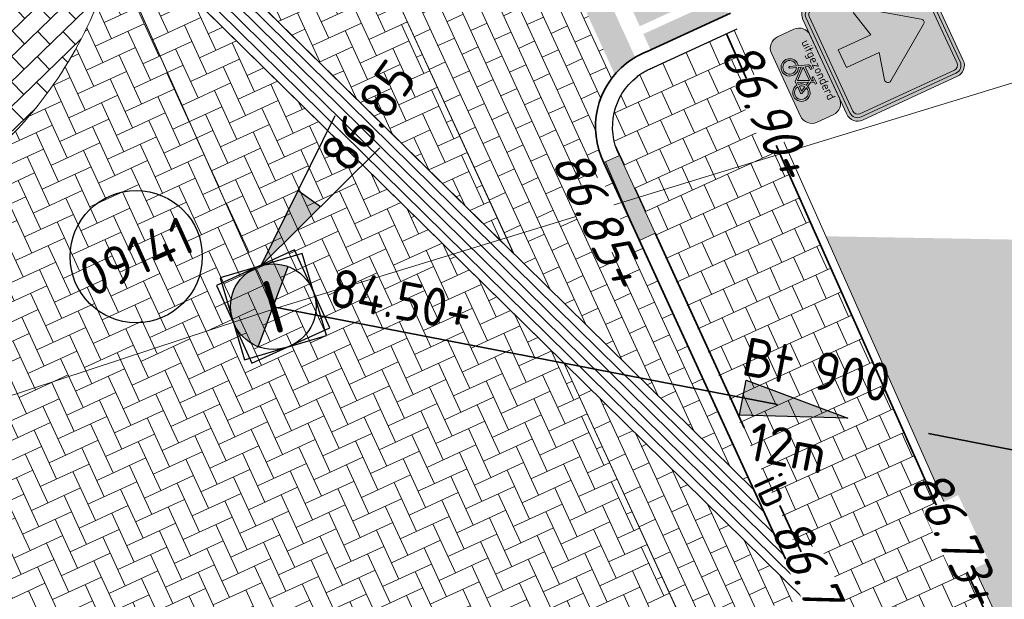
# Model space of a CAD drawing. Header units: metres. Extents: x 195696 to 514079, y 327475 to 328989.
# Tile 28 of 256: x 195876 to 195888, y 327625 to 327632. Entities that reach past the tile are written whole.
import ezdxf
from ezdxf.enums import TextEntityAlignment as Align

# ---------------------------------------------------------------- set-up
doc = ezdxf.new("R2010")
doc.units = ezdxf.units.M
for name, pattern in [('RI-GWA-SO', [18.450000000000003, 6, -1.8, 1.75, -1.8, 1.75, -1.8, 1.75, -1.8]), ('VH-TROTTOIRBAND', [15, 5, -2, 2, -2, 2, -2]), ('VH-TROTTOIRBAND_180-200', [20, 10, -2, 2, -2, 2, -2])]:
    doc.linetypes.add(name, pattern=pattern)
for name, color, linetype, lineweight in [('B-WE-RI-GWA-G', 30, 'Continuous', 18), ('B-WE-RI-GWA_LOZELEIDING_VOLGESCHUIMD-G', 30, 'RI-VOLSCHUIMEN-SO', 18), ('B-WE-RI-GWA_TRANSPORTLEIDING_BETON_300-G', 30, 'Continuous', 18), ('N-WE-RI-GWA_PUTNUMMER-S-250', 7, 'Continuous', 25), ('N-WE-RI-GWA_TRANSPORTLEIDING-G', 30, 'RI-GWA-SO', 35), ('N-WE-RI-OVERIG_RIOOLPUT_BETON-S-250', 10, 'Continuous', 25), ('N-WE-RI-OVERIG_RIOOLPUT_INSPECTIE-S-250', 10, 'Continuous', 25), ('N-WE-RI-VWA_STROOMRICHTING-S', 7, 'Continuous', 25), ('N-WE-VH-DREMPEL_PREFAB_ELEMENT-S', 7, 'Continuous', 25), ('N-WE-VH-HERSTRATEN-A-200', 252, 'Continuous', 18), ('N-WE-VH-KANTOPSLUITING_OPSLUITBAND_100X200-G', 5, 'Continuous', 13), ('N-WE-VH-KANTOPSLUITING_TROTTOIRBAND_180 200_250-G', 6, 'VH-TROTTOIRBAND_180-200', 25), ('N-WE-VH-KANTOPSLUITING_TROTTOIRBAND_180 200_250_EINDVERLOOPBAND-S', 6, 'Continuous', 25), ('N-WE-VH-KANTOPSLUITING_TROTTOIRBAND_180 200_250_INRITBAND-G', 6, 'VH-TROTTOIRBAND', 35), ('N-WE-VH-KANTOPSLUITING_VOORKANTBAND-G', 2, 'Continuous', 35), ('N-WE-VH-KANTVERHARDING-G', 5, 'Continuous', 35), ('N-WE-VH-OPENVERHARDING_BETONSTRAATSTEEN_ANTRACIET-A', 250, 'Continuous', 18), ('N-WE-VH-OPENVERHARDING_BETONSTRAATSTEEN_ZALM-A', 21, 'Continuous', 18), ('N-WE-VH-TEGEL-A', 252, 'Continuous', 18), ('N-WE-VH-TEGEL_GRAS-A-250', 72, 'Continuous', 18), ('N-WE-VW-VERKEERSTEKEN_BORD_C-S-200', 7, 'Continuous', 25), ('N-WE-VW-VERKEERSTEKEN_BORD_ONDERBORD-S-200', 7, 'Continuous', 25), ('V-WE-RI-GWA_PUTDEKSELNIVEAU-S-250', 7, 'Continuous', 25), ('X-XX-AL-T18', 7, 'Continuous', 18), ('X-XX-AL-T25', 7, 'Continuous', 25), ('X-XX-AL-VERWIJZING-S-250', 7, 'Continuous', 18)]:
    doc.layers.add(name, color=color, linetype=linetype, lineweight=lineweight)
doc.styles.add('NLCS-ISO', font='NLCS-ISO.ttf')
doc.styles.add('NLCS-ISO-M250-T18_CURSIEF', font='NLCS-ISO.ttf', dxfattribs={"oblique": 15, "height": 0.45})
doc.styles.add('NLCS-ISO-M250-T25', font='NLCS-ISO.ttf', dxfattribs={"height": 0.625})
doc.styles.add('NLCS-RVV-M200-T25', font='NLCS-RVV.ttf')
doc.linetypes.add('RI-VOLSCHUIMEN-SO', pattern='A,0,[50,NLCS.SHX,S=0.5,R=0,X=0,Y=0],4', length=4)

# ---------------------------------------------------------------- blocks, each defined once
blk = doc.blocks.new('N-SVH-DREMPEL_PREFAB_1500X600')
h = blk.add_hatch(color=254)
h.dxf.hatch_style = 1
h.paths.add_polyline_path([(0.6000000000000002, 1.5), (0, 1.5), (0, 1.2), (0.6000000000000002, 1.2)])
h.paths.add_polyline_path([(0.6000000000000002, 1), (0.4999999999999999, 1), (0.4999999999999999, 0.7000000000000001), (0.4, 0.7), (0.4, 1), (0.2, 1), (0.2, 0.3), (0.09999999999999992, 0.2999999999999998), (0.1, 1), (0, 1), (0, 0), (0.6000000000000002, 0)])
blk = doc.blocks.new('*U112')
at = {"ltscale": 0.1}
blk.add_hatch(color=256, dxfattribs=at).paths.add_polyline_path([(2.500000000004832, 0), (-2.500000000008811, -0.8333333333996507), (-2.500000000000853, 0.8333333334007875)])
at = {"ltscale": 0.1, "flags": 128}
blk.add_lwpolyline([(2.500000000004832, 0), (-2.500000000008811, -0.8333333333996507), (-2.500000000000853, 0.8333333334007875)], close=True, dxfattribs=at)
at = {"ltscale": 0.1, "style": 'NLCS-ISO'}
for tag, p in [('MAT', (-0.5000000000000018, 0.5000000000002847)), ('BOBL', (-15.69708190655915, 1.13686837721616e-13))]:
    blk.add_attdef(tag, text='', height=1.8, dxfattribs=at).set_placement(p, align=Align.BOTTOM_RIGHT)
for tag, p in [('DIA', (0.4999999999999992, 0.5000000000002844)), ('BOBR', (15.35979733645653, -2.220446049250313e-16))]:
    blk.add_attdef(tag, text='', height=1.8, dxfattribs=at).set_placement(p, align=Align.BOTTOM_LEFT)
blk.add_attdef('JVA', text='', height=1.8, dxfattribs=at).set_placement((-2.465190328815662e-32, -0.9999999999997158), align=Align.TOP_CENTER)
at = {"ltscale": 0.1, "style": 'NLCS-ISO', "flags": 1}
blk.add_attdef('PUTNR-L', text='', height=1.8, dxfattribs=at).set_placement((-0.8215082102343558, -5.885126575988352), align=Align.BOTTOM_RIGHT)
blk.add_attdef('PUTNR-L', text='', height=1.8, dxfattribs=at).set_placement((1.948397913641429, -5.769780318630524), align=Align.BOTTOM_LEFT)
blk = doc.blocks.new('SVH-TROTTOIRBAND EINDVERLOOPBAND_180 200X250_200X120_RECHTS_L1000_HD-MM')
at = {"linetype": 'Continuous', "lineweight": 18, "true_color": 0x939598}
h = blk.add_hatch(color=252, dxfattribs=at)
h.dxf.hatch_style = 1
h.paths.add_polyline_path([(1000, 0), (0, 0), (0, 200), (1000, 200)])
at = {"linetype": 'Continuous', "lineweight": 18}
for p in [(0, 20), (900, 0)]:
    blk.add_line(p, (100, 20), dxfattribs=at)
blk.add_lwpolyline([(1000, 0), (0, 0), (0, 200), (1000, 200)], close=True, dxfattribs=at)
blk = doc.blocks.new('SAL-VERWIJZING_TEKST-SO')
at = {"color": 0, "linetype": 'ByBlock', "lineweight": -2, "style": 'NLCS-ISO'}
blk.add_attdef('TEKST', text='', height=1.8, dxfattribs=at).set_placement((0, 0), align=Align.MIDDLE_CENTER)
blk = doc.blocks.new('SRI-PUT_INSPECTIE-SO')
at = {"flags": 128}
blk.add_lwpolyline([(-1.999999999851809, -2.000000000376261), (2.000000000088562, -2.000000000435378), (2.000000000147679, 1.999999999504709), (-2.00000000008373, 1.999999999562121)], close=True, dxfattribs=at)
blk.add_circle((0, -7.105427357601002e-14), 1.999999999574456)
at = {"style": 'NLCS-ISO'}
blk.add_text('I', height=2.5, dxfattribs=at).set_placement((-0.002795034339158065, -0.007140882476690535), align=Align.MIDDLE_CENTER)
blk = doc.blocks.new('SRI-PUT_BETON-SO')
h = blk.add_hatch(color=256)
h.dxf.hatch_style = 1
h.paths.add_polyline_path([(1.414221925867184, 1.41420519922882, 0.6681786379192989), (-1.999991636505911, -8.363144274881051e-06, 0.198912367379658), (-1.414205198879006, -1.41422192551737)])
blk.add_line((-1.414205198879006, -1.41422192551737), (1.414221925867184, 1.41420519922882))
blk.add_lwpolyline([(-1.999991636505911, -2.000008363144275), (2.000008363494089, -2.000008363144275), (2.000008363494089, 1.999991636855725), (-1.999991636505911, 1.999991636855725)], close=True)
blk.add_circle((8.36349408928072e-06, -8.363144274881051e-06), 2)
blk = doc.blocks.new('SRI-PUTDEKSELHOOGTE-SO')
h = blk.add_hatch(color=256)
h.dxf.hatch_style = 1
h.paths.add_polyline_path([(3.018955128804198, 2.485302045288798), (0, 2.220446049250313e-16), (3.661812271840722, 1.371840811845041)])
for p, q in [((0, 0), (6.037910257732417, 4.970604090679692)), ((0, 0), (7.323624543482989, 2.743681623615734)), ((3.018955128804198, 2.485302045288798), (3.661812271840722, 1.371840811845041))]:
    blk.add_line(p, q)
at = {"style": 'NLCS-ISO'}
blk.add_attdef('PUTHGT', text='', height=1.8, rotation=30.00000000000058, dxfattribs=at).set_placement((5.01661480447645, 2.929534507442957), align=Align.MIDDLE_LEFT)
blk = doc.blocks.new('SRI-PUTNUMMER-SO')
blk.add_circle((0, 0), 3.090853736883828)
at = {"style": 'NLCS-ISO'}
blk.add_attdef('PUTNR', text='', height=1.8, dxfattribs=at).set_placement((0, 0), align=Align.MIDDLE_CENTER)
blk = doc.blocks.new('N-SVW-VERKEERSTEKEN_BORD_ONDERBORD_OB52-SO')
at = {"true_color": 0xffffff}
h = blk.add_hatch(color=7, dxfattribs=at)
h.dxf.hatch_style = 1
edge = h.paths.add_edge_path()
edge.add_line((2.749999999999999, -0.5240370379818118), (2.749999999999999, 0.5240370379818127))
edge.add_arc((2.024037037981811, 0.5240370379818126), 0.7259629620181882, 8.762305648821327e-15, 90.00000000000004)
edge.add_line((2.02403703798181, 1.250000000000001), (-2.02403703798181, 1.25))
edge.add_arc((-2.02403703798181, 0.5240370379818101), 0.7259629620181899, 90.00000000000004, 180)
edge.add_line((-2.75, 0.5240370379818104), (-2.749999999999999, -0.5240370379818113))
edge.add_arc((-2.02403703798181, -0.5240370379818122), 0.7259629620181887, 179.9999999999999, 269.9999999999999)
edge.add_line((-2.024037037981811, -1.250000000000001), (2.02403703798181, -1.25))
edge.add_arc((2.024037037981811, -0.5240370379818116), 0.7259629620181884, 269.9999999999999, 360)
at = {"true_color": 0x191919}
h = blk.add_hatch(color=250, dxfattribs=at)
h.dxf.hatch_style = 1
h.paths.add_polyline_path([(0.4771430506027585, 0.1213811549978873), (0.5605333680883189, 0.3071351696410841), (0.6856342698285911, 0.3071351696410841), (0.6856342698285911, 0.413293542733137), (0.295183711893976, 0.413293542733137, 1), (0.295183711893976, 0.3071351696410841), (0.4468164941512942, 0.3071351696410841), (0.397516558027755, 0.2009767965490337), (-0.4819844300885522, 0.2009767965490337), (-0.4212953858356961, 0.3626645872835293, -0.3458606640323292), (-0.3379255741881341, 0.413293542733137), (-0.2052353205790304, 0.413293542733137), (-0.2052353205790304, 0.5194210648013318), (-0.3568451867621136, 0.5192631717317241, 0.3343475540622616), (-0.5274742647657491, 0.3905254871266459), (-0.7094336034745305, -0.1288206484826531, 0.7942654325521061), (-1.154042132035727, -1.018314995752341, 0.4733002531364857), (-0.3834263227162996, -0.8682948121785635, 0.427470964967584), (-0.6108800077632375, -0.1667365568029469), (-0.5578008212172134, -0.01130909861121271), (0.04495105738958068, -0.6785241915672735), (0.2875943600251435, -0.6785241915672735, 0.5293484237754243), (1.037975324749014, -1.072917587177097, 0.4761740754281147), (1.187926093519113, -0.3023476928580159, 0.3180092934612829), (0.6173918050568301, -0.1515578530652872)])
h.paths.add_polyline_path([(-0.5123109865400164, 0.09864395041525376), (0.3482474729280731, 0.09864395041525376), (0.06012976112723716, -0.5382445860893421)], flags=16)
h.paths.add_polyline_path([(-0.6487804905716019, -0.2691002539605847, -0.5422541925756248), (-0.5750745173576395, -0.9357727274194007, -0.6326380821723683), (-1.232589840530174, -0.6254295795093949, -0.479902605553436), (-0.747349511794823, -0.2349790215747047), (-0.8800397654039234, -0.6102817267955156, 1.053204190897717), (-0.7776760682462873, -0.6406082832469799)], flags=16)
h.paths.add_polyline_path([(0.420284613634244, 7.492919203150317e-05), (0.5226174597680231, -0.1970631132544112, 0.2341669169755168), (0.2875943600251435, -0.5723658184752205), (0.1586987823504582, -0.5723658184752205)], flags=16)
h.paths.add_polyline_path([(0.5719173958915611, -0.2956321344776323), (0.715960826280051, -0.5723658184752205), (0.397516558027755, -0.5723658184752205, -0.2160576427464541)], flags=16)
h.paths.add_polyline_path([(0.397516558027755, -0.6785241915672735), (0.8031458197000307, -0.6785241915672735, 0.566150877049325), (0.8486510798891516, -0.6026923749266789), (0.6666917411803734, -0.2463321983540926, -0.5642606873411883), (1.192677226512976, -0.686728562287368, -0.3964878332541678), (0.7579983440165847, -1.025570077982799, -0.3501344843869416)], flags=16)
at = {"color": 250, "lineweight": 0, "true_color": 0x191919}
for points in [[(2.749999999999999, -0.5240370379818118), (2.749999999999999, 0.5240370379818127, 0.4142135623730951), (2.02403703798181, 1.250000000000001), (-2.02403703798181, 1.25, 0.4142135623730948), (-2.75, 0.5240370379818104), (-2.749999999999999, -0.5240370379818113, 0.4142135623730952), (-2.024037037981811, -1.250000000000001), (2.02403703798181, -1.25, 0.4142135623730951)], [(0.4771430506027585, 0.1213811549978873), (0.5605333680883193, 0.3071351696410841), (0.6856342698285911, 0.3071351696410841), (0.6856342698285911, 0.413293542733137), (0.2951837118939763, 0.413293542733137, 0.9999999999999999), (0.2951837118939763, 0.3071351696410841), (0.4468164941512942, 0.3071351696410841), (0.397516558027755, 0.2009767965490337), (-0.4819844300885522, 0.2009767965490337), (-0.421295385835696, 0.3626645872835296, -0.3458606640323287), (-0.3379255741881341, 0.413293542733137), (-0.2052353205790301, 0.413293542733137), (-0.2052353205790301, 0.5194210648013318), (-0.3568451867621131, 0.5192631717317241, 0.3343475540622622), (-0.5274742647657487, 0.3905254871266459), (-0.709433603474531, -0.1288206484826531, 0.7942654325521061), (-1.154042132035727, -1.018314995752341, 0.4733002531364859), (-0.3834263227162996, -0.8682948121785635, 0.4274709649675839), (-0.6108800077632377, -0.1667365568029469), (-0.5578008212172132, -0.01130909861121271), (0.04495105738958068, -0.6785241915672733), (0.287594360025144, -0.6785241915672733, 0.5293484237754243), (1.037975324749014, -1.072917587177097, 0.4761740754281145), (1.187926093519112, -0.3023476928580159, 0.3180092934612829), (0.6173918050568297, -0.1515578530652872)], [(0.4202846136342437, 7.492919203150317e-05), (0.1586987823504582, -0.5723658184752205), (0.287594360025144, -0.5723658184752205, -0.2341669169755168), (0.5226174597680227, -0.1970631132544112)], [(-0.6487804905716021, -0.2691002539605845, -0.5422541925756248), (-0.5750745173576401, -0.9357727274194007, -0.6326380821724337), (-1.232589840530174, -0.6254295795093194, -0.479902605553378), (-0.7473495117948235, -0.2349790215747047), (-0.8800397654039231, -0.6102817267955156, 1.053204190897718), (-0.7776760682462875, -0.6406082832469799)], [(0.6666917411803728, -0.2463321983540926, -0.5642606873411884), (1.192677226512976, -0.6867285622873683, -0.3964878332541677), (0.7579983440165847, -1.025570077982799, -0.3501344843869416), (0.397516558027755, -0.6785241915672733), (0.8031458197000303, -0.6785241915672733, 0.5661508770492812), (0.8486510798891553, -0.602692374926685)], [(0.715960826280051, -0.5723658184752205), (0.5719173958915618, -0.2956321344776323, 0.2160576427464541), (0.397516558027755, -0.5723658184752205)]]:
    blk.add_lwpolyline(points, format="xyb", close=True, dxfattribs=at)
blk.add_lwpolyline([(0.3482474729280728, 0.09864395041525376), (-0.5123109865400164, 0.09864395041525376), (0.06012976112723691, -0.5382445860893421)], close=True, dxfattribs=at)
at = {"color": 250, "true_color": 0x191919, "style": 'NLCS-RVV-M200-T25'}
blk.add_text('uitgezonderd', height=0.5, dxfattribs=at).set_placement((0, 0.5980707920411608), align=Align.CENTER)
blk = doc.blocks.new('N-SVW-VERKEERSTEKEN_BORD_C03-SO')
at = {"true_color": 0x007dc8}
h = blk.add_hatch(color=152, dxfattribs=at)
h.dxf.hatch_style = 1
h.paths.add_polyline_path([(3.050000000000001, 3.750000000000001), (-3.050000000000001, 3.75, 0.4142135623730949), (-3.750000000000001, 3.05), (-3.75, 0), (-3.55, 0), (-3.550000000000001, 3.05, -0.4142135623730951), (-3.050000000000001, 3.55), (3.05, 3.550000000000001, -0.414213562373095), (3.55, 3.050000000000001), (3.550000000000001, 4.440892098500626e-16), (3.75, 4.440892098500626e-16), (3.750000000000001, 3.050000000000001, 0.4142135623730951)])
at = {"true_color": 0xffffff}
h = blk.add_hatch(color=7, dxfattribs=at)
h.dxf.hatch_style = 1
h.paths.add_polyline_path([(3.05, 3.550000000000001), (-3.050000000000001, 3.55, 0.414213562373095), (-3.550000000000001, 3.05), (-3.55, 0), (-3.35, 0), (-3.350000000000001, 3.05, -0.4142135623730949), (-3.050000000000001, 3.35), (3.049999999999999, 3.350000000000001, -0.4142135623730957), (3.35, 3.050000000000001), (3.349999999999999, 4.440892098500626e-16), (3.55, 8.881784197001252e-16), (3.55, 3.050000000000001, 0.414213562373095)])
at = {"true_color": 0x007dc8}
h = blk.add_hatch(color=152, dxfattribs=at)
h.dxf.hatch_style = 1
h.paths.add_polyline_path([(-0.1634447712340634, 2.532877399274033, -0.5184376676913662), (0.1634447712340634, 2.532877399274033), (1.94967363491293, 2.220446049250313e-16), (3.350000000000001, 4.440892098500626e-16), (3.349999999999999, 3.050000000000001, 0.4142135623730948), (3.049999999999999, 3.350000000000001), (-3.050000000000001, 3.35, 0.4142135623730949), (-3.350000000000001, 3.05), (-3.35, -4.440892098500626e-16), (-1.949673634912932, -2.220446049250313e-16)])
at = {"true_color": 0xffffff}
h = blk.add_hatch(color=7, dxfattribs=at)
h.dxf.hatch_style = 1
h.paths.add_polyline_path([(-2.365548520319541, -0.5897117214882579, 0.690115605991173), (-2.156268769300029, -0.8996528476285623), (-0.5735062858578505, -0.5270055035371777), (-0.5735062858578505, -2.61761332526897), (0.5735062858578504, -2.61761332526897), (0.5735062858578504, -0.5270055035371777), (2.156268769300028, -0.8996528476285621, 0.6901156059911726), (2.36554852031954, -0.5897117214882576), (0.1634447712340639, 2.532877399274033, 0.5184376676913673), (-0.1634447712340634, 2.532877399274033)])
at = {"true_color": 0x007dc8}
h = blk.add_hatch(color=152, dxfattribs=at)
h.dxf.hatch_style = 1
h.paths.add_polyline_path([(-3.55, 4.440892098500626e-16), (-3.75, -4.440892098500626e-16), (-3.75, -3.050000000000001, 0.414213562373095), (-3.050000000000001, -3.75), (3.050000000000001, -3.750000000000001, 0.4142135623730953), (3.750000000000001, -3.050000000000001), (3.75, 1.332267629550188e-15), (3.550000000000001, 1.332267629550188e-15), (3.550000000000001, -3.05, -0.4142135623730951), (3.050000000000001, -3.55), (-3.05, -3.55, -0.4142135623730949), (-3.55, -3.050000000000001)])
at = {"true_color": 0xffffff}
h = blk.add_hatch(color=7, dxfattribs=at)
h.dxf.hatch_style = 1
h.paths.add_polyline_path([(-3.35, 0), (-3.55, -4.440892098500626e-16), (-3.55, -3.050000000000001, 0.4142135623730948), (-3.05, -3.55), (3.050000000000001, -3.55, 0.4142135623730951), (3.550000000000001, -3.05), (3.549999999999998, 4.440892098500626e-16), (3.35, 0), (3.350000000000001, -3.049999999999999, -0.4142135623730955), (3.050000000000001, -3.35), (-3.05, -3.35, -0.4142135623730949), (-3.35, -3.05)])
at = {"true_color": 0x007dc8}
h = blk.add_hatch(color=152, dxfattribs=at)
h.dxf.hatch_style = 1
h.paths.add_polyline_path([(-2.365548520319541, -0.5897117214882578), (-1.949673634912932, -2.220446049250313e-16), (-3.35, -4.440892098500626e-16), (-3.35, -3.05, 0.4142135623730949), (-3.05, -3.35), (3.050000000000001, -3.35, 0.4142135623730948), (3.350000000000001, -3.05), (3.35, 3.33066907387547e-16), (1.949673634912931, 0), (2.365548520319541, -0.5897117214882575, -0.690115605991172), (2.15626876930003, -0.8996528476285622), (0.5735062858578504, -0.5270055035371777), (0.5735062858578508, -2.61761332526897), (-0.5735062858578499, -2.61761332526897), (-0.5735062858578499, -0.5270055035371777), (-2.15626876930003, -0.8996528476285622, -0.6901156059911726)])
at = {"color": 152, "lineweight": 0, "true_color": 0x007dc8}
blk.add_lwpolyline([(-3.05, -3.75), (3.050000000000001, -3.75, 0.4142135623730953), (3.750000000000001, -3.05), (3.75, 3.050000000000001, 0.4142135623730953), (3.05, 3.750000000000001), (-3.050000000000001, 3.75, 0.4142135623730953), (-3.750000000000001, 3.05), (-3.75, -3.050000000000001, 0.4142135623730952)], format="xyb", close=True, dxfattribs=at)
at = {"color": 7, "lineweight": 0, "true_color": 0xffffff}
for points in [[(-3.05, -3.55), (3.050000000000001, -3.55, 0.414213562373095), (3.550000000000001, -3.05), (3.55, 3.050000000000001, 0.414213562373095), (3.05, 3.550000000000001), (-3.050000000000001, 3.55, 0.414213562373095), (-3.550000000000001, 3.05), (-3.55, -3.050000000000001, 0.414213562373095)], [(-3.05, -3.35), (3.050000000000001, -3.35, 0.4142135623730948), (3.350000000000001, -3.05), (3.35, 3.050000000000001, 0.4142135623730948), (3.05, 3.350000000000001), (-3.050000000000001, 3.35, 0.4142135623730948), (-3.350000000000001, 3.05), (-3.35, -3.050000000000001, 0.4142135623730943)], [(0.5735062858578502, -0.5270055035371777), (0.5735062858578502, -2.61761332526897), (-0.5735062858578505, -2.61761332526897), (-0.5735062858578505, -0.5270055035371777), (-2.15626876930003, -0.8996528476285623, -0.6901156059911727), (-2.365548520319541, -0.5897117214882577), (-0.1634447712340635, 2.532877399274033, -0.5184376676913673), (0.1634447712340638, 2.532877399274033), (2.36554852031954, -0.5897117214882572, -0.6901156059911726), (2.156268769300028, -0.8996528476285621)]]:
    blk.add_lwpolyline(points, format="xyb", close=True, dxfattribs=at)

msp = doc.modelspace()

# ---------------------------------------------------------------- hatches: boundary and pattern name
at = {"layer": 'N-WE-VH-DREMPEL_PREFAB_ELEMENT-S', "lineweight": 0}
h = msp.add_hatch(color=254, dxfattribs=at)
h.dxf.hatch_style = 1
edge = h.paths.add_edge_path()
edge.add_arc((195884.1138766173, 327630.6519683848), 0.9456091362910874, 120.7140354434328, 128.2080182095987)
edge.add_arc((195884.1140757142, 327630.6510932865), 0.9464199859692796, 128.1847214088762, 139.6460809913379)
edge.add_line((195883.392847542, 327631.2639070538), (195883.3132413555, 327631.4385112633))
edge.add_line((195883.3132413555, 327631.4385112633), (195883.5862094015, 327631.5629638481))
edge.add_line((195883.5862094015, 327631.5629638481), (195883.6309034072, 327631.4649342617))
h.paths.add_polyline_path([(195884.689, 327631.956), (195884.719460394, 327631.970015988), (195884.6780815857, 327632.060774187), (195883.7681880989, 327631.6459322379), (195883.8096722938, 327631.5549428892), (195884.0826403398, 327631.6793954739), (195884.0836744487, 327631.6771273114)])
at = {"layer": 'N-WE-VH-HERSTRATEN-A-200', "lineweight": 0}
h = msp.add_hatch(dxfattribs=at)
h.set_pattern_fill('AVH-HERSTRATEN-SOD', color=256, scale=0.2, angle=26.56885433, pattern_type=2)
h.set_pattern_definition([(86.56885433, (195915.4831970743, 327624.8546070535), (-0.1996414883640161, 0.01196980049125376), [])])
h.paths.add_polyline_path([(195897.758, 327633.408, 0.4234497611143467), (195897.5751634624, 327633.8187212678), (195894.0673022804, 327635.2190848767, -0.6541042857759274), (195894.031, 327636.115), (195886.614, 327632.689, -0.09600005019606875), (195886.999, 327632.634), (195893.529, 327630.049, 0.4054977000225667), (195893.9156357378, 327630.2287327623), (195894.558, 327631.794, -0.4297105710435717), (195895.1592659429, 327632.0928600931), (195896.6459563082, 327631.4820332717, 0.4226129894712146), (195897.0436123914, 327631.6691334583)])
at = {"layer": 'N-WE-VH-OPENVERHARDING_BETONSTRAATSTEEN_ANTRACIET-A', "lineweight": 0}
h = msp.add_hatch(dxfattribs=at)
h.set_pattern_fill('AVH-BSS_KEIFORMAAT_KEPER', color=256, scale=2, angle=24.64129361, pattern_type=2)
h.set_pattern_definition([(24.64129361, (0, 0), (0.1033199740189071, 0.2784330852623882), [0.63, -0.21]), (294.64129361, (-0.1751131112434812, 0.3817530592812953), (0.1033199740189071, 0.2784330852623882), [0.6299999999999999, -0.21])])
h.paths.add_polyline_path([(195884.412470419, 327624.3712865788), (195879.1179604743, 327623.2733070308, -0.1011309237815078), (195881.4922399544, 327621.5501123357), (195884.9740728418, 327623.1463838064)])
edge = h.paths.add_edge_path()
edge.add_line((195882.7974429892, 327627.8937991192), (195877.6125832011, 327632.9982451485))
edge.add_arc((195872.9201423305, 327633.8804252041), 4.774645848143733, 319.586528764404, 349.3526584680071, ccw=False)
edge.add_arc((195872.9287830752, 327633.8654958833), 4.758391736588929, 300.60077315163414, 319.65594740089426, ccw=False)
edge.add_line((195875.3510568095, 327629.7697808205), (195874.9018870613, 327629.5451959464))
edge.add_line((195874.9018870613, 327629.5451959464), (195874.4956743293, 327629.3462990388))
edge.add_line((195874.4956743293, 327629.3462990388), (195872.9505297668, 327628.6348600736))
edge.add_line((195872.9505297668, 327628.6348600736), (195874.363049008, 327625.4313782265))
edge.add_line((195874.363049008, 327625.4313782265), (195875.0581940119, 327623.854844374))
edge.add_line((195875.0581940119, 327623.854844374), (195875.2451021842, 327623.8757341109))
edge.add_arc((195876.1043218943, 327616.6690031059), 7.257770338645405, 77.19779484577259, 96.7989736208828, ccw=False)
edge.add_arc((195876.1186882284, 327616.6998479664), 7.224512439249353, 72.85984805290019, 77.25469327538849, ccw=False)
edge.add_line((195878.2478247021, 327623.6034961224), (195884.1986769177, 327624.8375884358))
edge.add_line((195884.1986769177, 327624.8375884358), (195884.0163296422, 327625.2353033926))
edge.add_line((195884.0163296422, 327625.2353033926), (195882.7974429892, 327627.8937991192))
h.paths.add_polyline_path([(195877.8280387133, 327633.4877760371), (195882.2110749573, 327629.1727177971), (195879.824978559, 327634.3769975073)])
at = {"layer": 'N-WE-VH-OPENVERHARDING_BETONSTRAATSTEEN_ZALM-A', "lineweight": 0}
h = msp.add_hatch(dxfattribs=at)
h.set_pattern_fill('AVH-BSS_KEIFORMAAT_HALFST', color=256, scale=2, angle=24.63085679, pattern_type=2)
h.set_pattern_definition([(24.63085679, (195879.824978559, 327634.3769975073), (0.1033706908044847, 0.278414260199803), [0.21, -0.21]), (114.63085679, (195879.824978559, 327634.3769975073), (-0.1908924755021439, -0.08752178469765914), [])])
h.paths.add_polyline_path([(195883.3928475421, 327631.2639070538), (195881.3377553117, 327635.7714430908), (195880.9994998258, 327636.4325293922), (195879.824978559, 327634.3769975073), (195882.2110749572, 327629.1727177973), (195885.0189073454, 327626.4084330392), (195883.266, 327630.231, -0.2995644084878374)])
h.paths.add_polyline_path([(195882.7974429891, 327627.8937991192), (195884.0163296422, 327625.2353033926), (195884.1986769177, 327624.8375884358), (195885.6054636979, 327625.1293289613)])
h.paths.add_polyline_path([(195885.8192915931, 327624.6630342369), (195884.412470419, 327624.3712865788), (195884.9740728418, 327623.1463838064), (195886.8307012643, 327622.4574520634)])
h = msp.add_hatch(dxfattribs=at)
h.set_pattern_fill('AVH-BSS_KEIFORMAAT_HALFST', color=256, scale=2, angle=134.10804363, pattern_type=2)
h.set_pattern_definition([(134.10804363, (195871.1136692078, 327629.3306724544), (-0.2969488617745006, 0.004623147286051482), [0.21, -0.21]), (224.10804363, (195871.1136692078, 327629.3306724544), (0.1461628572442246, -0.150786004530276), [])])
h.paths.add_polyline_path([(195877.6125832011, 327632.9982451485), (195876.2654434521, 327634.3244916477, -0.2125077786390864), (195875.489, 327631.692, -0.08002394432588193), (195874.677, 327630.998), (195874.281, 327630.8), (195873.895, 327630.611), (195871.873, 327629.68), (195871.187, 327629.364), (195871.1136692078, 327629.3306724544), (195872.9505297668, 327628.6348600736), (195874.4956743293, 327629.3462990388), (195874.9018870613, 327629.5451959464), (195875.3510568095, 327629.7697808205, 0.08333600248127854), (195876.5554903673, 327630.7850273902, 0.1306144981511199)])
at = {"layer": 'N-WE-VH-TEGEL-A', "lineweight": 0}
h = msp.add_hatch(dxfattribs=at)
h.set_pattern_fill('AVH-TEGEL_300X300_HALFST', color=256, angle=-65.52010731, pattern_type=2)
h.set_pattern_definition([(294.47989269, (195884.7703181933, 327631.7732593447), (0.2608281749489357, -0.2108759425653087), [0.3, -0.3]), (24.47989269, (195884.7703181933, 327631.7732593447), (-0.1243121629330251, 0.2730320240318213), [])])
edge = h.paths.add_edge_path()
edge.add_line((195887.2331336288, 327626.0419728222), (195884.6976520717, 327631.7397821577))
edge.add_line((195884.6976520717, 327631.7397821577), (195883.8506288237, 327631.349559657))
edge.add_arc((195884.1140077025, 327630.6517360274), 0.7458728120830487, 110.6779612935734, 128.2111375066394)
edge.add_arc((195884.1140757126, 327630.6510932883), 0.7464199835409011, 128.1847214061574, 206.5683282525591)
edge.add_line((195883.446476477, 327630.3172459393), (195889.9934905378, 327615.8259715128))
edge.add_arc((195899.1785945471, 327600.7026469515), 17.69409736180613, 115.51037409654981, 121.27227215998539, ccw=False)
edge.add_line((195891.5581977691, 327616.6716993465), (195889.1571131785, 327621.8736613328))
edge.add_line((195889.1571131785, 327621.8736613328), (195887.2331336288, 327626.0419728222))
at = {"layer": 'N-WE-VH-TEGEL_GRAS-A-250', "lineweight": 0}
h = msp.add_hatch(dxfattribs=at)
h.set_pattern_fill('AVH-GRASTEGEL-SOD', color=256, scale=0.25, angle=40, pattern_type=2)
h.set_pattern_definition([(40, (0, 0), (-0.06427876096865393, 0.0766044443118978), [0.09999999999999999, -0.09999999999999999]), (130, (0, 0), (-0.0766044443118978, -0.06427876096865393), [0.1, -0.1])])
h.paths.add_polyline_path([(195892.7558368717, 327627.1358954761, -0.2874922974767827), (195892.9946132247, 327629.2467901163), (195885.8603393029, 327629.3729252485), (195887.3242165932, 327626.0832567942), (195888.6632310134, 327623.1822752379), (195893.6442734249, 327625.283694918)])
h.paths.add_polyline_path([(195903.1995377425, 327629.2377206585), (195901.9728150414, 327631.3262218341), (195892.9946132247, 327629.2467901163, 0.2874922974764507), (195892.7558368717, 327627.1358954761), (195893.6442734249, 327625.283694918)])

# ---------------------------------------------------------------- linework, layer by layer
at = {"layer": 'B-WE-RI-GWA-G'}
msp.add_line((195851.1, 327619.19), (195879.4, 327628.52), dxfattribs=at)
at = {"layer": 'B-WE-RI-GWA-G', "flags": 128}
msp.add_lwpolyline([(195879.4, 327628.52), (195870.79, 327647.81)], dxfattribs=at)
at = {"layer": 'B-WE-RI-GWA_LOZELEIDING_VOLGESCHUIMD-G', "flags": 128}
msp.add_lwpolyline([(195879.4, 327628.52), (195935.0345000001, 327645.5556506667)], dxfattribs=at)
at = {"layer": 'B-WE-RI-GWA_TRANSPORTLEIDING_BETON_300-G'}
msp.add_line((195870.79, 327647.81), (195879.4, 327628.52), dxfattribs=at)
at = {"layer": 'N-WE-VH-KANTOPSLUITING_TROTTOIRBAND_180 200_250-G', "ltscale": 0.5, "flags": 128}
msp.add_lwpolyline([(195883.4464764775, 327630.3172459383, -0.3560033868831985), (195883.652639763, 327631.2377956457, -0.07665251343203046), (195883.8506288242, 327631.3495596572), (195884.8248177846, 327631.7983672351)], format="xyb", dxfattribs=at)
at = {"layer": 'N-WE-VH-KANTOPSLUITING_TROTTOIRBAND_180 200_250_INRITBAND-G', "ltscale": 0.5, "flags": 128}
msp.add_lwpolyline([(195883.8632468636, 327629.4082341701), (195886.616312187, 327623.403563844)], dxfattribs=at)
at = {"layer": 'N-WE-VH-KANTOPSLUITING_VOORKANTBAND-G', "flags": 128}
for points in [[(195884.6972281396, 327631.7407348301), (195887.2331336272, 327626.041972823), (195889.1571131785, 327621.8736613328), (195891.5917254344, 327616.5990614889), (195892.0123889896, 327616.7970939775, -0.0744647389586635), (195896.2684093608, 327618.0733112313, 0.1241957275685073), (195899.8887009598, 327619.5606068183), (195901.159908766, 327620.5010182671, -0.05514738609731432), (195949.5277390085, 327648.6293815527), (195977.1897151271, 327660.8685169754)], [(195887.4559408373, 327621.09412929), (195887.197, 327621.66), (195886.491, 327623.197), (195883.2659999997, 327630.2310000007, -0.3549375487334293), (195883.529, 327631.395, -0.07465770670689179), (195883.7729954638, 327631.5339979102), (195884.7434995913, 327631.9811078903)]]:
    msp.add_lwpolyline(points, format="xyb", dxfattribs=at)
at = {"layer": 'N-WE-VH-KANTVERHARDING-G'}
msp.add_lwpolyline([(195938.9778525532, 327633.6503891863, 0.09134975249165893), (195864.8374146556, 327581.5886352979)], format="xyb", dxfattribs=at)
at = {"layer": 'N-WE-VH-OPENVERHARDING_BETONSTRAATSTEEN_ANTRACIET-A', "flags": 128}
msp.add_lwpolyline([(195877.8280387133, 327633.4877760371), (195882.2110749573, 327629.1727177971), (195879.824978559, 327634.3769975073)], close=True, dxfattribs=at)
msp.add_lwpolyline([(195882.7974429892, 327627.8937991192), (195877.6125832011, 327632.9982451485, -0.130614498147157), (195876.5554903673, 327630.7850273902, -0.083336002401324), (195875.3510568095, 327629.7697808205), (195874.9018870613, 327629.5451959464), (195874.4956743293, 327629.3462990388), (195872.9505297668, 327628.6348600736), (195874.363049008, 327625.4313782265), (195875.0581940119, 327623.854844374), (195875.2451021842, 327623.8757341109, -0.08573542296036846), (195877.7125423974, 327623.7463512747, -0.01917848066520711), (195878.2478247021, 327623.6034961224), (195884.1986769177, 327624.8375884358), (195884.0163296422, 327625.2353033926)], format="xyb", close=True, dxfattribs=at)
at = {"layer": 'N-WE-VH-OPENVERHARDING_BETONSTRAATSTEEN_ZALM-A', "flags": 128}
for points in [[(195876.6580316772, 327634.4993080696), (195885.136218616, 327626.1526122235)], [(195876.7558590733, 327634.5433268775), (195885.0195454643, 327626.407804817)], [(195876.4617375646, 327634.4118998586), (195885.370841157, 327625.6409705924)], [(195876.5598846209, 327634.4556039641), (195885.2535298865, 327625.896791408)], [(195876.2667220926, 327634.3232328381), (195885.6047502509, 327625.1300313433)], [(195876.3635905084, 327634.3681957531), (195885.4881524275, 327625.3851497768)]]:
    msp.add_lwpolyline(points, dxfattribs=at)

# ---------------------------------------------------------------- block references
at = {"layer": 'N-WE-RI-GWA_PUTNUMMER-S-250', "xscale": 0.25, "yscale": 0.25, "zscale": 0.25, "rotation": 24.3}
msp.add_blockref('SRI-PUTNUMMER-SO', (195877.800617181, 327629.1352983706), dxfattribs=at).add_auto_attribs({'PUTNR': '09141'})
at = {"layer": 'N-WE-RI-OVERIG_RIOOLPUT_BETON-S-250', "xscale": 0.25, "yscale": 0.25, "zscale": 0.25, "rotation": 24.41}
msp.add_blockref('SRI-PUT_BETON-SO', (195879.4024942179, 327628.5507099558, 87.14399999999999), dxfattribs=at)
at = {"layer": 'N-WE-RI-OVERIG_RIOOLPUT_INSPECTIE-S-250', "xscale": 0.25, "yscale": 0.25, "zscale": 0.25, "rotation": 16.54651761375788}
msp.add_blockref('SRI-PUT_INSPECTIE-SO', (195879.4024942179, 327628.5507099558, 87.14399999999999), dxfattribs=at)
at = {"layer": 'N-WE-VH-DREMPEL_PREFAB_ELEMENT-S', "rotation": 114.5093636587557}
msp.add_blockref('N-SVH-DREMPEL_PREFAB_1500X600', (195884.6780815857, 327632.060774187), dxfattribs=at)
at = {"layer": 'N-WE-VH-KANTOPSLUITING_TROTTOIRBAND_180 200_250_EINDVERLOOPBAND-S', "xscale": 0.001, "yscale": 0.001, "zscale": 0.001, "rotation": 294.6308564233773}
msp.add_blockref('SVH-TROTTOIRBAND EINDVERLOOPBAND_180 200X250_200X120_RECHTS_L1000_HD-MM', (195883.264674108, 327630.2338918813), dxfattribs=at)
at = {"layer": 'N-WE-VW-VERKEERSTEKEN_BORD_C-S-200', "xscale": 0.2, "yscale": 0.2, "zscale": 0.2, "rotation": 294.7927735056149}
msp.add_blockref('N-SVW-VERKEERSTEKEN_BORD_C03-SO', (195886.5284065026, 327631.6680512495), dxfattribs=at)
at = {"layer": 'N-WE-VW-VERKEERSTEKEN_BORD_ONDERBORD-S-200', "xscale": 0.2, "yscale": 0.2, "zscale": 0.2, "rotation": 294.7927732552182}
msp.add_blockref('N-SVW-VERKEERSTEKEN_BORD_ONDERBORD_OB52-SO', (195885.6205573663, 327631.2487542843), dxfattribs=at)
at = {"layer": 'V-WE-RI-GWA_PUTDEKSELNIVEAU-S-250', "xscale": 0.25, "yscale": 0.25, "zscale": 0.25, "rotation": 24.3}
msp.add_blockref('SRI-PUTDEKSELHOOGTE-SO', (195879.2600721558, 327629.0299793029, 87.14399999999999), dxfattribs=at).add_auto_attribs({'PUTHGT': '86.85'})
at = {"layer": 'X-XX-AL-VERWIJZING-S-250', "xscale": 0.2, "yscale": 0.2, "zscale": 0.2, "rotation": 294.63}
msp.add_blockref('SAL-VERWIJZING_TEKST-SO', (195885.2397795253, 327626.405899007), dxfattribs=at).add_auto_attribs({'TEKST': 'ib'})

# ---------------------------------------------------------------- next in the draw order: texts
at = {"layer": 'X-XX-AL-T25', "ltscale": 5, "insert": (195918.334879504, 327636.2753413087), "char_height": 0.625, "attachment_point": 5, "rotation": 24.839305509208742, "style": 'NLCS-ISO-M250-T25', "bg_fill": 2}
msp.add_mtext_dynamic_manual_height_columns('wadibodem peil 85.80+ ', width=66.4609839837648, gutter_width=12.5, heights=[0], dxfattribs=at)

# ---------------------------------------------------------------- next in the draw order: linework, layer by layer
at = {"layer": 'N-WE-RI-GWA_TRANSPORTLEIDING-G', "flags": 128}
msp.add_lwpolyline([(195879.4023012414, 327628.5472147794), (195891.605070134, 327626.1873416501)], dxfattribs=at)
at = {"layer": 'N-WE-VH-KANTOPSLUITING_OPSLUITBAND_100X200-G', "flags": 128}
msp.add_lwpolyline([(195884.7885907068, 327631.7813904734), (195887.3242165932, 327626.0832567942), (195889.2479079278, 327621.915569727), (195891.6402942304, 327616.7324526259), (195891.9697964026, 327616.8875697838, -0.07446473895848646), (195896.2541902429, 327618.1722951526, 0.1241957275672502), (195899.8292281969, 327619.6409995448), (195901.1004360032, 327620.5814109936, -0.05514738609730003), (195949.4872772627, 327648.7208301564), (195977.1492533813, 327660.9599655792)], format="xyb", dxfattribs=at)

# ---------------------------------------------------------------- next in the draw order: block references
at = {"layer": 'N-WE-RI-VWA_STROOMRICHTING-S', "xscale": 0.25, "yscale": 0.25, "zscale": 0.25, "rotation": 349.0462024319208}
msp.add_blockref('*U112', (195885.5036856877, 327627.3672782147), dxfattribs=at).add_auto_attribs({'MAT': 'Bt', 'DIA': '900', 'BOBL': '84.50+', 'BOBR': '84.49+', 'JVA': '12m'})

# ---------------------------------------------------------------- next in the draw order: texts
at = {"layer": 'X-XX-AL-T18', "char_height": 0.45, "attachment_point": 5, "rotation": 294.85141818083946, "style": 'NLCS-ISO-M250-T18_CURSIEF', "bg_fill": 3, "box_fill_scale": 1, "bg_fill_color": 256, "bg_fill_transparency": 0}
for s, insert in [('86.90+', (195885.1688160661, 327630.8561164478)), ('86.85+', (195883.2011378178, 327629.5871640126)), ('86.73+', (195887.3814363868, 327625.8638435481)), ('86.77+', (195885.7551668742, 327625.2962311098, 87.05465195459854))]:
    msp.add_mtext_dynamic_manual_height_columns(s, width=0.8572391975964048, gutter_width=4.5, heights=[0], dxfattribs=dict(at, insert=insert))

doc.saveas('drawing.dxf')
